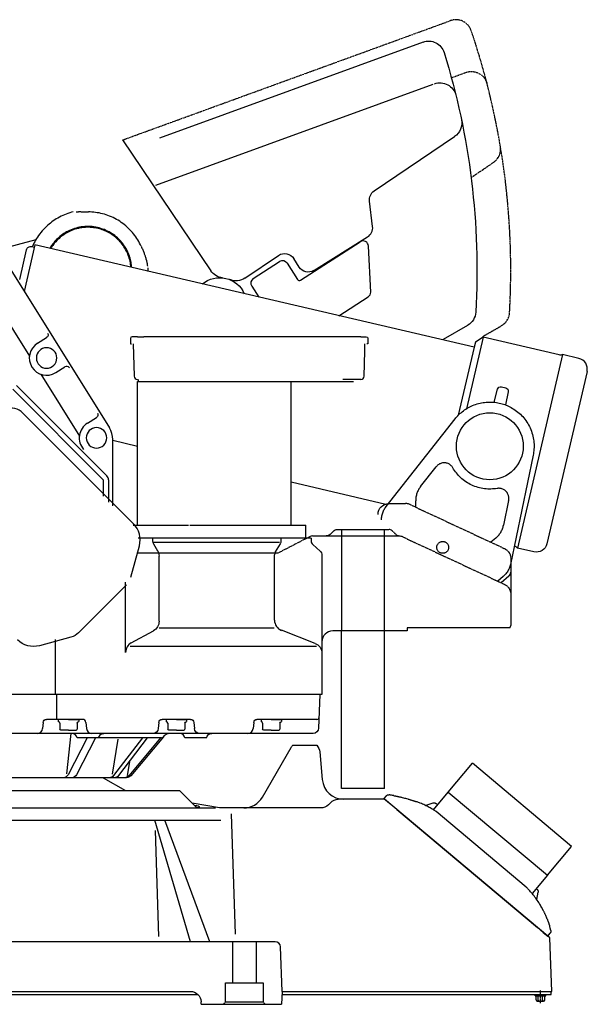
# Model space of a CAD drawing. Extents: x 1695 to 2663, y 300 to 1212.
# Tile 2 of 2: x 2137 to 2663, y 300 to 1212. Entities that reach past the tile are written whole.
import ezdxf

# ---------------------------------------------------------------- set-up
doc = ezdxf.new("R2010")
doc.units = 0
for name, pattern in [('DASHDOT', [1, 0.5, -0.25, 0, -0.25]), ('DASHED', [0.75, 0.5, -0.25]), ('PHANTOM', [2.5, 1.25, -0.25, 0.25, -0.25, 0.25, -0.25])]:
    doc.linetypes.add(name, pattern=pattern)
doc.layers.get('0').update_dxf_attribs({"linetype": 'CONTINUOUS'})

msp = doc.modelspace()

# ---------------------------------------------------------------- linework, layer by layer
at = {"linetype": 'PHANTOM'}
for p, q in [((2232.18, 1100.93), (2536.01, 1211.51)), ((2536.95, 1158.64), (2550.33, 1163.51)), ((2555.22, 1066.13), (2575.96, 1080.13)), ((2566.01, 918.82), (2583.42, 928.88))]:
    msp.add_line(p, q, dxfattribs=at)
at = {"linetype": 'CONTINUOUS'}
for p, q in [((2510.73, 1191.67), (2266.33, 1102.71)), ((2519.7, 1152.36), (2262.7, 1058.82)), ((2465.37, 1053.76), (2539.99, 1104.09)), ((2232.18, 1100.93), (2313.92, 979.74)), ((2064.52, 1082.82), (2219.96, 834.07)), ((2463.92, 1020.8), (2461.04, 1044.25)), ((2151.71, 1008.38), (2116.84, 999.09)), ((2150.94, 1003.7), (2140.9, 960.59)), ((2558.03, 908.82), (2150.94, 1003.7)), ((2397.16, 971.03), (2452.35, 1006.63)), ((2409.57, 980.03), (2459.29, 1011.1)), ((2136.8, 971.65), (2143.23, 999.24)), ((2148.03, 1002.23), (2150.47, 1001.66)), ((2462.16, 960), (2460.06, 1002.67)), ((2345.6, 972.97), (2376.83, 994.03)), ((2353.36, 972.52), (2377.73, 988.24)), ((2384.64, 986.75), (2394.4, 971.62)), ((2395.79, 983.21), (2390.9, 991.04)), ((2351.87, 965.61), (2358.5, 955.32)), ((2110.08, 957.85), (2145.83, 900.64)), ((2432.71, 938.03), (2459.88, 955.55)), ((2529.64, 916.28), (2552.08, 929.24)), ((2153.26, 912.51), (2161.76, 917.82)), ((2239.5, 917.02), (2239.5, 912.02)), ((2246, 918.52), (2241, 918.52)), ((2246, 918.52), (2252, 918.52)), ((2315.5, 918.52), (2252, 918.52)), ((2379, 918.52), (2315.5, 918.52)), ((2453, 918.52), (2379, 918.52)), ((2453, 918.52), (2458, 918.52)), ((2459.5, 917.02), (2459.5, 912.02)), ((2566.38, 918.17), (2550.94, 851.93)), ((2559.17, 913.69), (2558.03, 908.82)), ((2566.38, 918.17), (2559.17, 913.69)), ((2636.91, 901.73), (2566.38, 918.17)), ((2239.5, 912.02), (2240.5, 912.02)), ((2242.13, 912.02), (2242.91, 881.94)), ((2456.08, 881.94), (2456.69, 905.33)), ((2456.69, 905.33), (2456.87, 912.02)), ((2459.5, 912.02), (2458.5, 912.02)), ((2558.03, 908.82), (2543.36, 845.86)), ((2558.03, 908.82), (2543.36, 845.86)), ((2558.03, 908.82), (2543.36, 845.86)), ((2640.06, 902.02), (2598.29, 722.82)), ((2655.22, 898.49), (2640.06, 902.02)), ((2170.21, 885.37), (2178.72, 890.68)), ((2662.69, 886.48), (2625.46, 726.76)), ((2156.34, 883.82), (2192.09, 826.61)), ((2246, 877.02), (2446.09, 877.02)), ((2246, 744.02), (2246, 877.02)), ((2388.5, 744.02), (2388.5, 877.02)), ((2453.08, 879.02), (2436.31, 879.02)), ((2130.34, 869.89), (2214.13, 786.09)), ((2133.87, 873.42), (2217.66, 789.63)), ((2576.56, 857.93), (2579.7, 869.96)), ((2583.28, 872.13), (2587.33, 871.18)), ((2589.59, 867.66), (2587.08, 855.47)), ((2242.29, 745.2), (2139.66, 847.83)), ((2199.52, 838.47), (2208.02, 843.78)), ((2476.46, 761.26), (2540.38, 842.47)), ((2223, 761.94), (2223, 823.47)), ((2223, 822.62), (2246, 817.26)), ((2612.73, 808.74), (2591.6, 707.56)), ((2508.41, 779.75), (2522.94, 798.21)), ((2214.13, 786.09), (2214.13, 770.73)), ((2219.13, 786.09), (2219.13, 765.3)), ((2388.5, 784.04), (2476.17, 763.61)), ((2503.85, 760.66), (2503.85, 766.56)), ((2590.03, 766.92), (2585.23, 743.93)), ((2242.11, 744.02), (2293.17, 744.02)), ((2294.44, 744.02), (2317, 744.02)), ((2317, 744.02), (2402, 744.02)), ((2402, 732.02), (2402, 744.02)), ((2431.07, 740.02), (2468.16, 740.02)), ((2407, 732.02), (2246.59, 732.02)), ((2260, 732.02), (2260, 729.38)), ((2402, 732.02), (2317, 732.02)), ((2379, 732.02), (2379, 729.38)), ((2405.92, 733.46), (2403.13, 732.02)), ((2407, 732.02), (2407, 729.75)), ((2408.21, 734.02), (2459, 734.02)), ((2427.53, 738.55), (2424.46, 735.48)), ((2578.06, 731.96), (2573.54, 728.16)), ((2239.92, 695.77), (2247.73, 724.92)), ((2260.71, 726.81), (2264.57, 720.37)), ((2377.63, 728), (2261.29, 728)), ((2378.28, 726.81), (2373.71, 719.19)), ((2415.36, 719.95), (2408.63, 726.05)), ((2613.46, 719.29), (2598.29, 722.82)), ((2266, 654.94), (2266, 715.23)), ((2372.55, 718), (2266.37, 718)), ((2373, 655.87), (2373, 716.61)), ((2417, 716.24), (2417, 646)), ((2592, 707.27), (2592, 651.02)), ((2584.88, 696.33), (2579.86, 692.12)), ((2590.21, 696.66), (2583.03, 690.64)), ((2213.6, 666.42), (2235.78, 688.59)), ((2235, 626.1), (2235, 691.08)), ((2213.6, 666.42), (2191.42, 644.24)), ((2266, 649.02), (2372.78, 649.02)), ((2496, 649.02), (2496, 646.02)), ((2500.83, 649.02), (2496, 649.02)), ((2580.17, 649.02), (2500.83, 649.02)), ((2591.57, 649.02), (2580.17, 649.02)), ((2184.25, 640.1), (2155.1, 632.29)), ((2240.19, 634.86), (2260.8, 646.17)), ((2410.6, 634.49), (2379.39, 646.55)), ((2417, 646), (2417, 587.02)), ((2496, 646.02), (2427, 646.02)), ((2435, 500), (2435, 646)), ((2475, 500), (2475, 646)), ((2170, 587.02), (2170, 638.16)), ((2239.13, 632.02), (2411.79, 632.02)), ((2415, 587.02), (1908, 587.02)), ((2417, 587.02), (2100, 587.02)), ((2171, 587.02), (2171, 564.02)), ((2415, 587.02), (2413.91, 555.84)), ((2158.58, 561.28), (2158.08, 555.58)), ((2195.25, 564.02), (2161.57, 564.02)), ((2172.5, 564.02), (2172.5, 562.02)), ((2182, 564.02), (2172.5, 564.02)), ((2174, 560.52), (2174, 555.02)), ((2182, 564.02), (2191.5, 564.02)), ((2190, 560.52), (2190, 555.02)), ((2191.5, 564.02), (2191.5, 562.02)), ((2198.24, 561.28), (2198.73, 555.58)), ((2265.76, 561.28), (2265.26, 555.58)), ((2295.25, 564.02), (2268.75, 564.02)), ((2272.5, 564.02), (2272.5, 562.02)), ((2282, 564.02), (2272.5, 564.02)), ((2274, 560.52), (2274, 555.02)), ((2282, 564.02), (2291.5, 564.02)), ((2290, 560.52), (2290, 555.02)), ((2291.5, 564.02), (2291.5, 562.02)), ((2298.24, 561.28), (2298.73, 555.58)), ((2353.76, 561.28), (2353.26, 555.58)), ((2412.26, 564.02), (2356.75, 564.02)), ((2370, 564.02), (2360.5, 564.02)), ((2360.5, 564.02), (2360.5, 562.02)), ((2362, 560.52), (2362, 555.02)), ((2370, 564.02), (2379.5, 564.02)), ((2378, 560.52), (2378, 555.02)), ((2379.5, 564.02), (2379.5, 562.02)), ((2408.91, 551.02), (1911.18, 551.02)), ((2182, 554.02), (2175, 554.02)), ((2180.58, 513.55), (2184.56, 551.02)), ((2182, 554.02), (2189, 554.02)), ((2270.04, 547.92), (2239.77, 511.81)), ((2282, 554.02), (2275, 554.02)), ((2282, 554.02), (2289, 554.02)), ((2310.15, 551.02), (2303, 551.02)), ((2370, 554.02), (2363, 554.02)), ((2370, 554.02), (2377, 554.02)), ((2199.22, 547.02), (2181.6, 512.73)), ((2207.21, 547.02), (2189.58, 512.73)), ((2267.51, 547.02), (2190, 547.02)), ((2222.88, 513.18), (2228.02, 545.85)), ((2250.54, 547.02), (2223.89, 511.99)), ((2255.08, 547.02), (2228.43, 511.99)), ((2267.37, 547.02), (2237.85, 511.81)), ((2310, 547.02), (2290, 547.02)), ((2389.86, 540), (2412.21, 540)), ((2361.78, 492), (2388.34, 538)), ((2415.03, 533.87), (2417.27, 508.25)), ((2236.72, 512.12), (2238.88, 524.64)), ((2534.01, 496.69), (2556.5, 523.51)), ((2648.43, 446.37), (2556.5, 523.51)), ((2235.8, 510.02), (1964.19, 510.02)), ((2214.28, 510), (2234.74, 498.18)), ((2100, 498.18), (2285, 498.18)), ((2285, 498.18), (2301.28, 481.9)), ((2475, 500), (2435, 500)), ((2476.55, 493.22), (2474.23, 490.72)), ((2476.5, 493.16), (2476.55, 493.22)), ((2483.52, 493.38), (2483.51, 493.38)), ((2483.51, 493.38), (2483.57, 493.37)), ((2483.57, 493.37), (2483.51, 493.38)), ((2483.61, 493.36), (2483.51, 493.38)), ((2483.54, 493.37), (2483.52, 493.38)), ((2483.57, 493.37), (2483.54, 493.37)), ((2520.28, 480.33), (2534.01, 496.69)), ((2534.01, 496.69), (2625.93, 419.56)), ((2322, 482.02), (2296.79, 486.46)), ((2422.92, 484.95), (2425.07, 487.09)), ((2475.07, 490.02), (2432.14, 490.02)), ((2474.23, 490.72), (2481, 485.04)), ((2628.27, 361.47), (2475.07, 490.02)), ((2481, 485.04), (2486.36, 480.54)), ((2504.73, 487.67), (2504.66, 487.7)), ((2519.91, 486.54), (2513.26, 484.12)), ((2100, 481.93), (2318.23, 481.93)), ((2303.04, 482.02), (2301.16, 482.02)), ((2303.04, 483.42), (2303.04, 482.02)), ((2415.85, 482.02), (2322, 482.02)), ((2336.77, 365.1), (2333, 476.41)), ((2486.36, 480.54), (2488.28, 478.93)), ((2488.28, 478.93), (2614.91, 372.68)), ((2606.22, 408.69), (2522.72, 478.75)), ((2100, 470.54), (2323.38, 470.54)), ((2295, 358), (2262, 470.54)), ((2313, 358), (2271.42, 470.54)), ((2262.29, 460.94), (2265.34, 362.88)), ((2625.93, 419.56), (2648.43, 446.37)), ((2625.93, 419.56), (2611.76, 402.67)), ((2616.09, 397.03), (2617.31, 403.92)), ((2617.33, 404.12), (2617.33, 404.14)), ((2614.91, 372.68), (2616.82, 371.07)), ((2616.82, 371.07), (2622.18, 366.57)), ((2622.18, 366.57), (2626.43, 363.01)), ((2626.43, 363.01), (2628.59, 365.88)), ((2373.56, 358), (2100, 358)), ((2630, 312.02), (2628.27, 361.47)), ((2380, 312), (2378.56, 353.17)), ((2100, 312), (2294.92, 312)), ((2380, 312), (2379.58, 300)), ((2380, 312), (2630, 312)), ((2629.46, 309), (2629.46, 312.03)), ((1780.1, 309), (2302.06, 309)), ((2305, 300), (2304.91, 302.35)), ((2379.89, 309), (2629.46, 309)), ((2614.46, 308), (2614.46, 309)), ((2614.46, 308), (2624.46, 308)), ((2615.46, 304), (2615.46, 308)), ((2616.46, 303), (2622.46, 303)), ((2617.46, 304), (2617.46, 308)), ((2621.46, 304), (2621.46, 308)), ((2623.46, 304), (2623.46, 308)), ((2624.46, 308), (2624.46, 309)), ((2305, 300), (2379.58, 300))]:
    msp.add_line(p, q, dxfattribs=at)
at = {"linetype": 'DASHED'}
for p, q in [((2247, 877.02), (2247, 879.02)), ((2479, 764.02), (2494.43, 764.02)), ((2498.66, 763.08), (2586.22, 722.25)), ((2399.23, 743.77), (2399.23, 744.27)), ((2435, 740.02), (2435, 646.02)), ((2468.16, 740.02), (2478.92, 740.02)), ((2475, 646.02), (2475, 740.02)), ((2403.13, 732.02), (2377.08, 718.56)), ((2459, 734.02), (2487.78, 734.02)), ((2482.46, 738.55), (2485.59, 735.42)), ((2492.01, 733.08), (2586.22, 689.15)), ((2266.37, 718), (2245.47, 718)), ((2374.78, 718), (2372.55, 718)), ((2592, 713.18), (2592, 707.27)), ((2334, 358), (2334, 320)), ((2356, 358), (2356, 320)), ((2327.5, 320), (2362.5, 320)), ((2327.5, 302), (2327.5, 320)), ((2362.5, 320), (2362.5, 302)), ((2327.5, 302), (2325.5, 300)), ((2362.5, 302), (2327.5, 302)), ((2362.5, 302), (2364.5, 300))]:
    msp.add_line(p, q, dxfattribs=at)
at = {"linetype": 'DASHDOT'}
for p, q in [((2619.46, 300.99), (2619.46, 313.16)), ((2619.46, 306.37), (2619.46, 313.11))]:
    msp.add_line(p, q, dxfattribs=at)
at = {"linetype": 'CONTINUOUS'}
for points in [[(2186.48, 1034.36, 0), (2184.82, 1033.92, 0), (2183.17, 1033.43, 0), (2181.54, 1032.89, 0), (2179.92, 1032.3, 0), (2178.33, 1031.66, 0), (2176.76, 1030.97, 0), (2175.22, 1030.24, 0), (2173.7, 1029.46, 0), (2172.21, 1028.64, 0), (2170.76, 1027.78, 0), (2169.34, 1026.88, 0), (2167.95, 1025.94, 0), (2166.6, 1024.97, 0), (2165.28, 1023.96, 0), (2164, 1022.92, 0), (2162.76, 1021.85, 0), (2161.4, 1020.59, 0), (2160.08, 1019.3, 0), (2158.83, 1017.98, 0), (2157.62, 1016.63, 0), (2156.47, 1015.25, 0), (2155.38, 1013.86, 0), (2154.34, 1012.45, 0), (2153.36, 1011.02, 0), (2152.43, 1009.58, 0), (2151.56, 1008.12, 0), (2150.74, 1006.67, 0), (2149.98, 1005.2, 0), (2149.27, 1003.74, 0), (2148.61, 1002.27, 0)], [(2189.15, 1034.27, 0), (2189.45, 1034.32, 0), (2189.75, 1034.37, 0), (2190.05, 1034.41, 0), (2190.42, 1034.45, 0), (2190.79, 1034.48, 0), (2191.16, 1034.5, 0), (2191.67, 1034.52, 0), (2192.17, 1034.53, 0), (2192.7, 1034.53, 0), (2193.24, 1034.52, 0), (2193.78, 1034.51, 0), (2195.44, 1034.44, 0), (2197.14, 1034.36, 0), (2198.88, 1034.31, 0), (2199.71, 1034.29, 0), (2200.54, 1034.27, 0)], [(2249.43, 1002.39, 0), (2248.73, 1003.88, 0), (2247.97, 1005.36, 0), (2247.17, 1006.82, 0), (2246.32, 1008.27, 0), (2245.41, 1009.7, 0), (2244.46, 1011.11, 0), (2243.46, 1012.5, 0), (2242.41, 1013.86, 0), (2241.31, 1015.2, 0), (2240.16, 1016.5, 0), (2238.97, 1017.77, 0), (2237.73, 1019.01, 0), (2236.46, 1020.2, 0), (2235.14, 1021.36, 0), (2233.78, 1022.48, 0), (2232.39, 1023.55, 0), (2230.96, 1024.58, 0), (2229.5, 1025.56, 0), (2228, 1026.49, 0), (2226.49, 1027.37, 0), (2224.94, 1028.2, 0), (2223.38, 1028.98, 0), (2221.79, 1029.71, 0), (2220.19, 1030.38, 0), (2218.57, 1031, 0), (2216.94, 1031.56, 0), (2215.3, 1032.08, 0), (2213.65, 1032.53, 0), (2212, 1032.93, 0), (2210.35, 1033.28, 0), (2208.7, 1033.57, 0), (2207.05, 1033.82, 0), (2205.41, 1034.01, 0), (2203.78, 1034.15, 0), (2202.15, 1034.23, 0), (2200.54, 1034.27, 0)], [(2240.69, 982.98, 0), (2240.59, 984.17, 0), (2240.45, 985.37, 0), (2240.27, 986.56, 0), (2240.06, 987.75, 0), (2239.81, 988.93, 0), (2239.53, 990.1, 0), (2239.22, 991.27, 0), (2238.87, 992.43, 0), (2238.48, 993.57, 0), (2238.07, 994.7, 0), (2237.62, 995.81, 0), (2237.14, 996.91, 0), (2236.59, 998.06, 0), (2236, 999.22, 0), (2235.36, 1000.37, 0), (2234.67, 1001.52, 0), (2233.94, 1002.67, 0), (2233.15, 1003.81, 0), (2232.31, 1004.93, 0), (2231.42, 1006.05, 0), (2230.47, 1007.15, 0), (2229.48, 1008.23, 0), (2228.43, 1009.28, 0), (2227.33, 1010.31, 0), (2226.18, 1011.32, 0), (2224.97, 1012.28, 0), (2223.72, 1013.22, 0), (2222.42, 1014.11, 0), (2221.07, 1014.96, 0), (2219.68, 1015.76, 0), (2218.24, 1016.51, 0), (2216.77, 1017.21, 0), (2215.26, 1017.86, 0), (2213.71, 1018.45, 0), (2212.14, 1018.97, 0), (2210.53, 1019.44, 0), (2208.91, 1019.84, 0), (2207.26, 1020.17, 0), (2205.6, 1020.43, 0), (2203.93, 1020.63, 0), (2202.26, 1020.76, 0), (2200.58, 1020.82, 0), (2198.9, 1020.81, 0), (2197.23, 1020.73, 0), (2195.56, 1020.58, 0), (2193.92, 1020.37, 0), (2192.29, 1020.09, 0), (2190.68, 1019.74, 0), (2189.1, 1019.34, 0), (2187.55, 1018.88, 0), (2186.03, 1018.36, 0), (2184.54, 1017.78, 0), (2183.09, 1017.16, 0), (2181.68, 1016.48, 0), (2180.32, 1015.76, 0), (2178.99, 1015, 0), (2177.71, 1014.2, 0), (2176.48, 1013.37, 0), (2175.3, 1012.5, 0), (2174.16, 1011.6, 0), (2173.07, 1010.68, 0), (2172.03, 1009.73, 0), (2171.04, 1008.77, 0), (2170.1, 1007.78, 0), (2169.2, 1006.79, 0), (2168.35, 1005.78, 0), (2167.55, 1004.76, 0), (2166.79, 1003.73, 0), (2166.43, 1003.22, 0), (2166.08, 1002.7, 0), (2165.73, 1002.18, 0), (2165.4, 1001.65, 0), (2165.07, 1001.11, 0), (2164.75, 1000.57, 0)], [(2239.88, 983, 0), (2239.76, 984.37, 0), (2239.58, 985.75, 0), (2239.36, 987.13, 0), (2239.08, 988.51, 0), (2238.76, 989.9, 0), (2238.38, 991.28, 0), (2237.95, 992.66, 0), (2237.46, 994.03, 0), (2236.93, 995.38, 0), (2236.34, 996.73, 0), (2235.7, 998.05, 0), (2235.01, 999.36, 0), (2234.27, 1000.65, 0), (2233.48, 1001.9, 0), (2232.64, 1003.13, 0), (2231.76, 1004.33, 0), (2230.83, 1005.5, 0), (2229.86, 1006.62, 0), (2228.86, 1007.71, 0), (2227.81, 1008.76, 0), (2226.73, 1009.77, 0), (2225.62, 1010.74, 0), (2224.47, 1011.66, 0), (2223.3, 1012.53, 0), (2222.11, 1013.35, 0), (2220.89, 1014.13, 0), (2219.65, 1014.85, 0), (2218.4, 1015.53, 0), (2217.14, 1016.16, 0), (2215.86, 1016.74, 0), (2214.58, 1017.26, 0), (2213.29, 1017.74, 0), (2212.04, 1018.16, 0), (2210.74, 1018.55, 0), (2209.42, 1018.89, 0), (2208.05, 1019.2, 0), (2206.66, 1019.46, 0), (2205.23, 1019.67, 0), (2203.77, 1019.84, 0), (2202.28, 1019.95, 0), (2200.76, 1020.01, 0), (2199.23, 1020.01, 0), (2197.67, 1019.95, 0), (2196.1, 1019.83, 0), (2194.51, 1019.64, 0), (2192.91, 1019.38, 0), (2191.3, 1019.06, 0), (2189.7, 1018.67, 0), (2188.35, 1018.28, 0), (2187, 1017.85, 0), (2185.66, 1017.36, 0), (2184.33, 1016.82, 0), (2183.02, 1016.24, 0), (2181.72, 1015.6, 0), (2180.44, 1014.91, 0), (2179.18, 1014.17, 0), (2177.94, 1013.39, 0), (2176.73, 1012.56, 0), (2175.55, 1011.68, 0), (2174.4, 1010.76, 0), (2173.29, 1009.8, 0), (2172.21, 1008.8, 0), (2171.18, 1007.76, 0), (2170.18, 1006.68, 0), (2169.22, 1005.57, 0), (2168.31, 1004.43, 0), (2167.45, 1003.27, 0)], [(2167.45, 1003.27, 0), (2167.14, 1002.83, 0), (2166.85, 1002.4, 0), (2166.57, 1001.99, 0), (2166.2, 1001.41, 0), (2165.85, 1000.86, 0)], [(2249.43, 1002.39, 0), (2249.61, 1001.98, 0), (2249.79, 1001.59, 0), (2250.14, 1000.78, 0), (2250.49, 999.97, 0), (2250.81, 999.21, 0), (2251.12, 998.46, 0), (2251.43, 997.71, 0), (2251.74, 996.93, 0), (2252.04, 996.16, 0), (2252.33, 995.39, 0), (2252.56, 994.75, 0), (2252.79, 994.11, 0), (2253.01, 993.47, 0), (2253.22, 992.84, 0), (2253.43, 992.2, 0), (2253.63, 991.56, 0), (2253.85, 990.79, 0), (2254.07, 990.02, 0), (2254.2, 989.53, 0), (2254.33, 989.03, 0), (2254.44, 988.54, 0), (2254.55, 988.08, 0), (2254.65, 987.62, 0), (2254.74, 987.15, 0), (2254.83, 986.66, 0), (2254.91, 986.17, 0), (2254.99, 985.68, 0), (2255.05, 985.25, 0), (2255.1, 984.83, 0), (2255.14, 984.42, 0), (2255.17, 984.12, 0)], [(2255.99, 979.2, 0), (2256, 979.92, 0), (2255.99, 980.69, 0), (2255.98, 981.52, 0), (2255.95, 982.41, 0)], [(2563.56, 857.11, 0), (2564.93, 857.4, 0), (2566.32, 857.63, 0), (2567.7, 857.82, 0), (2569.09, 857.97, 0), (2570.48, 858.06, 0), (2571.87, 858.11, 0), (2573.26, 858.11, 0), (2574.64, 858.07, 0), (2576.01, 857.98, 0), (2577.36, 857.84, 0), (2578.71, 857.66, 0), (2580.04, 857.44, 0), (2581.35, 857.17, 0), (2582.65, 856.87, 0), (2583.92, 856.52, 0), (2585.17, 856.14, 0), (2586.4, 855.73, 0), (2587.6, 855.27, 0), (2588.77, 854.79, 0), (2589.92, 854.28, 0), (2591.2, 853.65, 0), (2592.47, 852.98, 0), (2593.73, 852.25, 0), (2594.98, 851.47, 0), (2596.21, 850.63, 0), (2597.42, 849.75, 0), (2598.6, 848.81, 0), (2599.76, 847.82, 0), (2600.89, 846.79, 0), (2601.99, 845.7, 0), (2603.05, 844.57, 0), (2604.08, 843.39, 0), (2605.06, 842.16, 0), (2605.99, 840.9, 0), (2606.89, 839.59, 0), (2607.73, 838.25, 0), (2608.52, 836.88, 0), (2609.26, 835.48, 0), (2609.94, 834.05, 0), (2610.56, 832.59, 0), (2611.13, 831.11, 0), (2611.64, 829.62, 0), (2612.09, 828.11, 0), (2612.49, 826.59, 0), (2612.82, 825.07, 0), (2613.09, 823.54, 0), (2613.3, 822.01, 0), (2613.46, 820.48, 0), (2613.55, 818.96, 0), (2613.59, 817.45, 0), (2613.58, 815.95, 0), (2613.51, 814.47, 0), (2613.39, 813, 0), (2613.22, 811.56, 0), (2613, 810.13, 0), (2612.73, 808.74, 0)], [(2540.38, 842.47, 0), (2541.2, 843.48, 0), (2542.06, 844.48, 0), (2542.96, 845.45, 0), (2543.91, 846.41, 0), (2544.89, 847.34, 0), (2545.91, 848.24, 0), (2546.97, 849.12, 0), (2548.07, 849.97, 0), (2549.2, 850.79, 0), (2550.37, 851.57, 0), (2551.57, 852.32, 0), (2552.8, 853.02, 0), (2554.07, 853.69, 0), (2555.36, 854.32, 0), (2556.67, 854.9, 0), (2558.01, 855.44, 0), (2559.37, 855.93, 0), (2560.75, 856.37, 0), (2562.15, 856.76, 0), (2563.56, 857.11, 0)], [(2538.32, 797.14, 0), (2538, 797.65, 0), (2537.64, 798.15, 0), (2537.23, 798.64, 0), (2536.77, 799.12, 0), (2536.27, 799.58, 0), (2535.72, 800, 0), (2535.13, 800.4, 0), (2534.5, 800.75, 0), (2533.83, 801.06, 0), (2533.13, 801.31, 0), (2532.41, 801.51, 0), (2531.67, 801.66, 0), (2530.91, 801.74, 0), (2530.15, 801.76, 0), (2529.4, 801.72, 0), (2528.65, 801.62, 0), (2527.93, 801.47, 0), (2527.22, 801.25, 0), (2526.55, 800.99, 0), (2525.91, 800.69, 0), (2525.31, 800.34, 0), (2524.75, 799.96, 0), (2524.23, 799.55, 0), (2523.76, 799.12, 0), (2523.32, 798.67, 0), (2522.94, 798.21, 0)], [(2579.32, 778.02, 0), (2577.91, 777.8, 0), (2576.49, 777.64, 0), (2575.04, 777.52, 0), (2573.58, 777.46, 0), (2572.1, 777.45, 0), (2570.61, 777.49, 0), (2569.12, 777.6, 0), (2567.62, 777.76, 0), (2566.11, 777.98, 0), (2564.61, 778.26, 0), (2563.11, 778.59, 0), (2561.63, 778.99, 0), (2560.15, 779.45, 0), (2558.69, 779.96, 0), (2557.25, 780.53, 0), (2555.83, 781.16, 0), (2554.44, 781.84, 0), (2553.07, 782.58, 0), (2551.74, 783.37, 0), (2550.44, 784.21, 0), (2549.18, 785.09, 0), (2547.96, 786.02, 0), (2546.78, 786.99, 0), (2545.65, 788, 0), (2544.56, 789.05, 0), (2543.52, 790.13, 0), (2542.52, 791.24, 0), (2541.58, 792.38, 0), (2540.69, 793.54, 0), (2539.85, 794.72, 0), (2539.06, 795.92, 0), (2538.32, 797.14, 0)], [(2508.41, 779.75, 0), (2507.89, 779.05, 0), (2507.39, 778.33, 0), (2506.91, 777.58, 0), (2506.47, 776.81, 0), (2506.06, 776.02, 0), (2505.68, 775.21, 0), (2505.33, 774.38, 0), (2505.02, 773.54, 0), (2504.74, 772.69, 0), (2504.5, 771.83, 0), (2504.3, 770.95, 0), (2504.14, 770.08, 0), (2504.01, 769.2, 0), (2503.92, 768.32, 0), (2503.86, 767.44, 0), (2503.85, 766.56, 0)], [(2590.03, 766.92, 0), (2590.13, 767.51, 0), (2590.2, 768.13, 0), (2590.23, 768.77, 0), (2590.21, 769.43, 0), (2590.14, 770.11, 0), (2590.02, 770.79, 0), (2589.84, 771.48, 0), (2589.61, 772.16, 0), (2589.32, 772.84, 0), (2588.97, 773.5, 0), (2588.57, 774.13, 0), (2588.12, 774.74, 0), (2587.61, 775.3, 0), (2587.06, 775.83, 0), (2586.47, 776.3, 0), (2585.86, 776.73, 0), (2585.21, 777.1, 0), (2584.55, 777.41, 0), (2583.87, 777.67, 0), (2583.19, 777.87, 0), (2582.51, 778.01, 0), (2581.84, 778.11, 0), (2581.18, 778.15, 0), (2580.54, 778.15, 0), (2579.92, 778.1, 0), (2579.32, 778.02, 0)], [(2472.17, 748.89, 0), (2472.19, 749.83, 0), (2472.26, 750.77, 0), (2472.37, 751.71, 0), (2472.53, 752.65, 0), (2472.73, 753.59, 0), (2472.98, 754.52, 0), (2473.27, 755.43, 0), (2473.61, 756.33, 0), (2473.99, 757.22, 0), (2474.41, 758.08, 0), (2474.87, 758.91, 0), (2475.36, 759.73, 0), (2475.89, 760.51, 0), (2476.46, 761.26, 0)], [(2578.06, 731.96, 0), (2578.72, 732.53, 0), (2579.36, 733.14, 0), (2579.97, 733.77, 0), (2580.57, 734.44, 0), (2581.13, 735.13, 0), (2581.67, 735.84, 0), (2582.18, 736.58, 0), (2582.65, 737.34, 0), (2583.1, 738.12, 0), (2583.51, 738.92, 0), (2583.88, 739.73, 0), (2584.23, 740.55, 0), (2584.53, 741.39, 0), (2584.8, 742.23, 0), (2585.03, 743.08, 0), (2585.23, 743.93, 0)], [(2591.6, 707.56, 0), (2591.39, 706.65, 0), (2591.13, 705.74, 0), (2590.83, 704.84, 0), (2590.48, 703.95, 0), (2590.09, 703.08, 0), (2589.66, 702.22, 0), (2589.19, 701.38, 0), (2588.67, 700.57, 0), (2588.12, 699.78, 0), (2587.54, 699.03, 0), (2586.92, 698.3, 0), (2586.26, 697.61, 0), (2585.59, 696.95, 0), (2584.88, 696.33, 0)], [(2476.49, 493.15, 0), (2476.5, 493.16, 0), (2476.5, 493.16, 0)], [(2476.55, 493.22, 0), (2476.76, 493.42, 0), (2476.99, 493.6, 0), (2477.23, 493.76, 0), (2477.5, 493.9, 0), (2477.78, 494.01, 0), (2478.07, 494.09, 0), (2478.36, 494.15, 0), (2478.66, 494.17, 0), (2478.95, 494.17, 0), (2479.23, 494.13, 0)], [(2483.44, 493.39, 0), (2482.44, 493.58, 0), (2481.43, 493.76, 0), (2480.42, 493.93, 0), (2479.83, 494.03, 0), (2479.23, 494.13, 0)], [(2483.51, 493.38, 0), (2483.49, 493.38, 0), (2483.46, 493.39, 0), (2483.44, 493.39, 0), (2483.44, 493.39, 0)], [(2483.51, 493.38, 0), (2483.52, 493.38, 0), (2483.54, 493.37, 0), (2483.57, 493.37, 0), (2483.61, 493.36, 0), (2483.68, 493.34, 0), (2483.77, 493.33, 0), (2483.89, 493.3, 0), (2483.99, 493.28, 0), (2484.13, 493.26, 0), (2484.29, 493.23, 0), (2484.47, 493.19, 0), (2484.67, 493.15, 0), (2484.91, 493.11, 0), (2485.17, 493.05, 0), (2485.44, 493, 0), (2485.88, 492.91, 0), (2486.28, 492.83, 0), (2486.57, 492.77, 0), (2486.86, 492.7, 0), (2487.2, 492.63, 0), (2487.55, 492.56, 0), (2487.88, 492.49, 0), (2488.21, 492.41, 0), (2488.64, 492.32, 0), (2489.02, 492.23, 0), (2489.4, 492.14, 0), (2490.08, 491.99, 0), (2490.62, 491.86, 0), (2491.45, 491.66, 0)], [(2491.45, 491.66, 0), (2492.49, 491.4, 0), (2493.51, 491.14, 0), (2494.52, 490.87, 0), (2495.48, 490.61, 0), (2496.43, 490.35, 0)], [(2496.43, 490.35, 0), (2496.86, 490.22, 0), (2497.37, 490.08, 0), (2498, 489.89, 0), (2498.58, 489.72, 0), (2498.88, 489.63, 0), (2499.39, 489.47, 0), (2499.92, 489.31, 0), (2500.42, 489.15, 0), (2500.9, 488.99, 0), (2501.21, 488.89, 0), (2501.57, 488.77, 0), (2501.95, 488.64, 0), (2502.32, 488.52, 0), (2502.69, 488.39, 0), (2503.03, 488.28, 0), (2503.24, 488.21, 0), (2503.4, 488.15, 0), (2503.69, 488.05, 0), (2503.93, 487.96, 0), (2504.14, 487.89, 0), (2504.32, 487.82, 0), (2504.47, 487.77, 0), (2504.58, 487.73, 0), (2504.66, 487.7, 0), (2504.71, 487.68, 0), (2504.73, 487.68, 0), (2504.73, 487.67, 0)], [(2522.72, 478.75, 0), (2522.31, 479.03, 0), (2521.89, 479.31, 0), (2521.32, 479.68, 0), (2520.75, 480.04, 0), (2520.16, 480.4, 0), (2519.26, 480.94, 0), (2518.35, 481.48, 0), (2517.41, 482, 0), (2516.44, 482.52, 0), (2515.46, 483.04, 0), (2514.45, 483.55, 0), (2513.42, 484.05, 0), (2512.36, 484.54, 0), (2511.29, 485.03, 0), (2510.23, 485.5, 0), (2509.14, 485.96, 0), (2508.04, 486.41, 0), (2507.31, 486.7, 0), (2506.57, 486.99, 0), (2505.82, 487.27, 0), (2505.28, 487.48, 0), (2504.73, 487.67, 0)], [(2519.9, 486.54, 0), (2520.18, 486.63, 0), (2520.47, 486.69, 0), (2520.77, 486.72, 0), (2521.09, 486.72, 0), (2521.4, 486.69, 0), (2521.72, 486.62, 0), (2522.03, 486.51, 0), (2522.33, 486.38, 0), (2522.61, 486.21, 0), (2522.87, 486.01, 0)], [(2524.14, 484.93, 0), (2524.07, 484.99, 0), (2522.87, 486.01, 0)], [(2620.46, 390.14, 0), (2619.96, 391.01, 0), (2619.45, 391.88, 0), (2618.95, 392.7, 0), (2618.44, 393.51, 0), (2617.92, 394.32, 0), (2617.24, 395.36, 0), (2616.54, 396.39, 0), (2615.83, 397.41, 0), (2615.1, 398.42, 0), (2614.35, 399.42, 0), (2613.6, 400.4, 0), (2612.83, 401.38, 0), (2612.04, 402.34, 0), (2611.24, 403.29, 0), (2610.44, 404.22, 0), (2609.61, 405.14, 0), (2608.78, 406.05, 0), (2608.22, 406.65, 0), (2607.65, 407.24, 0), (2607.08, 407.82, 0), (2606.65, 408.26, 0), (2606.22, 408.69, 0)], [(2616.3, 406.73, 0), (2615.64, 407.29, 0)], [(2616.3, 406.73, 0), (2616.46, 406.58, 0), (2616.61, 406.42, 0), (2616.75, 406.25, 0), (2616.88, 406.07, 0), (2616.99, 405.87, 0), (2617.09, 405.67, 0), (2617.18, 405.46, 0), (2617.25, 405.25, 0), (2617.3, 405.03, 0), (2617.33, 404.81, 0), (2617.35, 404.59, 0), (2617.35, 404.36, 0), (2617.34, 404.14, 0), (2617.31, 403.93, 0)], [(2624.41, 382.28, 0), (2624.13, 382.89, 0), (2623.86, 383.5, 0), (2623.7, 383.84, 0), (2623.46, 384.35, 0), (2623.22, 384.87, 0), (2622.98, 385.36, 0), (2622.85, 385.62, 0), (2622.61, 386.1, 0), (2622.38, 386.56, 0), (2622.16, 387, 0), (2621.97, 387.37, 0), (2621.87, 387.56, 0), (2621.7, 387.89, 0), (2621.51, 388.24, 0), (2621.41, 388.42, 0), (2621.32, 388.59, 0), (2621.23, 388.75, 0), (2621.15, 388.91, 0), (2621, 389.17, 0), (2620.88, 389.4, 0), (2620.81, 389.51, 0), (2620.72, 389.68, 0), (2620.64, 389.83, 0), (2620.57, 389.95, 0), (2620.52, 390.04, 0), (2620.49, 390.1, 0), (2620.47, 390.13, 0), (2620.46, 390.14, 0)], [(2625.78, 378.94, 0), (2625.45, 379.78, 0), (2625.11, 380.62, 0), (2624.76, 381.45, 0), (2624.41, 382.28, 0)], [(2625.78, 378.94, 0), (2625.93, 378.58, 0), (2626.15, 377.99, 0), (2626.34, 377.47, 0), (2626.46, 377.14, 0), (2626.58, 376.8, 0), (2626.7, 376.47, 0), (2626.83, 376.09, 0), (2626.94, 375.8, 0), (2627.03, 375.52, 0), (2627.14, 375.21, 0), (2627.23, 374.92, 0), (2627.32, 374.66, 0), (2627.4, 374.41, 0), (2627.51, 374.07, 0), (2627.63, 373.69, 0), (2627.71, 373.45, 0), (2627.78, 373.22, 0), (2627.84, 373.02, 0), (2627.89, 372.85, 0), (2627.94, 372.69, 0), (2627.98, 372.56, 0), (2628.02, 372.43, 0), (2628.04, 372.35, 0), (2628.07, 372.24, 0), (2628.1, 372.17, 0), (2628.11, 372.11, 0), (2628.13, 372.07, 0), (2628.13, 372.04, 0), (2628.14, 372.02, 0), (2628.14, 372.02, 0)], [(2628.92, 369.16, 0), (2628.92, 369.17, 0), (2628.92, 369.19, 0), (2628.91, 369.22, 0), (2628.89, 369.27, 0), (2628.88, 369.34, 0), (2628.86, 369.41, 0), (2628.84, 369.49, 0), (2628.81, 369.58, 0), (2628.76, 369.78, 0), (2628.7, 370.01, 0), (2628.66, 370.16, 0), (2628.59, 370.42, 0), (2628.51, 370.7, 0), (2628.43, 370.99, 0), (2628.33, 371.36, 0), (2628.26, 371.6, 0), (2628.19, 371.85, 0), (2628.14, 372.02, 0)], [(2629.11, 368.41, 0), (2629.16, 368.15, 0), (2629.19, 367.89, 0), (2629.2, 367.62, 0), (2629.18, 367.35, 0), (2629.14, 367.09, 0), (2629.07, 366.82, 0), (2628.98, 366.57, 0), (2628.87, 366.33, 0), (2628.74, 366.1, 0), (2628.59, 365.88, 0)], [(2629.11, 368.41, 0), (2629.02, 368.78, 0), (2628.92, 369.16, 0)]]:
    msp.add_polyline3d(points, dxfattribs=at)
msp.add_polyline3d([(2523.56, 724.72, 0), (2523.68, 725.15, 0), (2523.84, 725.58, 0), (2524.05, 726.01, 0), (2524.31, 726.44, 0), (2524.62, 726.86, 0), (2524.97, 727.26, 0), (2525.37, 727.63, 0), (2525.82, 727.96, 0), (2526.3, 728.25, 0), (2526.82, 728.5, 0), (2527.37, 728.69, 0), (2527.93, 728.82, 0), (2528.5, 728.89, 0), (2529.06, 728.9, 0), (2529.62, 728.86, 0), (2530.16, 728.76, 0), (2530.67, 728.61, 0), (2531.15, 728.42, 0), (2531.6, 728.2, 0), (2532.01, 727.94, 0), (2532.38, 727.67, 0), (2532.71, 727.37, 0), (2533.01, 727.05, 0), (2533.31, 726.69, 0), (2533.58, 726.3, 0), (2533.82, 725.86, 0), (2534.03, 725.39, 0), (2534.2, 724.88, 0), (2534.32, 724.35, 0), (2534.38, 723.79, 0), (2534.39, 723.23, 0), (2534.35, 722.66, 0), (2534.24, 722.09, 0), (2534.07, 721.54, 0), (2533.85, 721.01, 0), (2533.58, 720.51, 0), (2533.26, 720.05, 0), (2532.9, 719.64, 0), (2532.52, 719.27, 0), (2532.12, 718.95, 0), (2531.7, 718.67, 0), (2531.27, 718.44, 0), (2530.85, 718.26, 0), (2530.43, 718.12, 0), (2530, 718.02, 0), (2529.54, 717.94, 0), (2529.06, 717.91, 0), (2528.56, 717.92, 0), (2528.05, 717.97, 0), (2527.53, 718.08, 0), (2527.01, 718.24, 0), (2526.49, 718.46, 0), (2526, 718.73, 0), (2525.52, 719.06, 0), (2525.09, 719.44, 0), (2524.69, 719.86, 0), (2524.35, 720.32, 0), (2524.05, 720.8, 0), (2523.81, 721.3, 0), (2523.63, 721.82, 0), (2523.5, 722.34, 0), (2523.43, 722.85, 0), (2523.4, 723.35, 0), (2523.41, 723.83, 0), (2523.47, 724.29, 0), (2523.56, 724.72, 0)], close=True, dxfattribs=at)
at = {"linetype": 'CONTINUOUS', "extrusion": (0, 0, -1)}
for centre in [(-2161.73, 898.94, 0), (-2208, 824.9, 0)]:
    msp.add_circle(centre, 9.5, dxfattribs=at)
at = {"linetype": 'CONTINUOUS'}
msp.add_circle((2572.6, 817.12, 0), 31, dxfattribs=at)
at = {"linetype": 'PHANTOM'}
for centre, radius, start, end in [((2541.14, 1197.41, 0), 15, 18.7304, 110), ((1900, 980.02, 0), 692, 356.77, 18.7304), ((2567.58, 1092.56, 0), 15, 304, 9.56949), ((2575.92, 941.87, 0), 15, 300, 356.77)]:
    msp.add_arc(centre, radius, start, end, dxfattribs=at)
at = {"linetype": 'CONTINUOUS', "extrusion": (-1.79325e-16, -3.60845e-16, -1)}
msp.add_arc((-2515.86, 1177.57, 0), 15, 70, 162.851, dxfattribs=at)
at = {"linetype": 'CONTINUOUS', "extrusion": (9.00676e-17, 1.09908e-17, -1)}
msp.add_arc((-1875.65, 980.02, 0), 685, 162.851, 183.233, dxfattribs=at)
at = {"linetype": 'PHANTOM', "extrusion": (-1.71566e-16, -3.26028e-16, -1)}
msp.add_arc((-2555.46, 1149.42, 0), 15, 70, 165.51, dxfattribs=at)
at = {"linetype": 'CONTINUOUS', "extrusion": (1.25873e-16, 2.35326e-16, -1)}
msp.add_arc((-2526.54, 1138.89, 0), 15, 70, 166.283, dxfattribs=at)
at = {"linetype": 'CONTINUOUS', "extrusion": (-3.22534e-16, 1.31114e-16, -1)}
msp.add_arc((-2531.6, 1116.52, 0), 15, 168.244, 236, dxfattribs=at)
at = {"linetype": 'CONTINUOUS', "extrusion": (6.09065e-16, -2.77567e-16, -1)}
msp.add_arc((-2470.96, 1045.47, 0), 10, 353, 56, dxfattribs=at)
at = {"linetype": 'CONTINUOUS'}
for centre, radius, start, end in [((2453.99, 1019.58, 0), 10, 302, 7), ((2455.06, 1002.43, 0), 5, 2.82414, 122.824), ((2380.44, 984.04, 0), 5, 32.8241, 122.824), ((2356.07, 968.32, 0), 5, 122.824, 212.824), ((2396.08, 972.71, 0), 2, 212.824, 302.824), ((2457.17, 959.75, 0), 5, 302.824, 2.82414), ((2161.73, 898.94, 0), 16, 122, 302), ((2241, 917.02, 0), 1.5, 90, 180), ((2652.95, 888.75, 0), 10, 346.879, 76.8795), ((2180.28, 888.12, 0), 3, 32, 122), ((2245.91, 882.02, 0), 3, 181.5, 270), ((2453.08, 882.02, 0), 3, 270, 358.5), ((2128.35, 836.52, 0), 16, 45, 106), ((2208, 824.9, 0), 16, 122, 221.819), ((2203, 823.47, 0), 20, 0, 32), ((2214.13, 786.09, 0), 5, 0, 45), ((2227.44, 730.35, 0), 21, 345, 45), ((2408.21, 729.02, 0), 5, 90, 117.329), ((2265, 729.38, 0), 5, 180, 210.964), ((2412, 729.75, 0), 5, 180, 227.758), ((2594.46, 719.61, 0), 5, 40.0096, 76.8795), ((2378, 716.61, 0), 5, 149.036, 180), ((2587, 700.49, 0), 5, 310, 0), ((2383, 655.87, 0), 10, 180, 248.875), ((2587, 651.02, 0), 5, 336.422, 0), ((2427, 636.02, 0), 10, 90, 180), ((2245, 626.1, 0), 10, 118.74, 180), ((2412.26, 566.02, 0), 2, 270, 358), ((2172.5, 560.52, 0), 1.5, 0, 90), ((2195.25, 561.02, 0), 3, 5, 90), ((2272.5, 560.52, 0), 1.5, 0, 90), ((2360.5, 560.52, 0), 1.5, 0, 90), ((2153.1, 556.02, 0), 5, 270, 355), ((2185.1, 546.02, 0), 5, 11.537, 90), ((2189, 555.02, 0), 1, 270, 0), ((2203.72, 556.02, 0), 5, 185, 270), ((2267.51, 551.02, 0), 4, 270, 330), ((2285.1, 546.02, 0), 5, 11.537, 90), ((2289, 555.02, 0), 1, 270, 0), ((2348.28, 556.02, 0), 5, 270, 355), ((2377, 555.02, 0), 1, 270, 0), ((2437.2, 510, 0), 20, 185, 270), ((2344.46, 502, 0), 20, 270, 330), ((2373.56, 353, 0), 5, 2, 90), ((2616.46, 304, 0), 1, 180, 0), ((2622.46, 304, 0), 1, 180, 270), ((2622.46, 304, 0), 1, 270, 0)]:
    msp.add_arc(centre, radius, start, end, dxfattribs=at)
at = {"linetype": 'CONTINUOUS', "extrusion": (-5.35321e-16, 8.60716e-16, -1)}
msp.add_arc((-2147.12, 998.33, 0), 4, 13.1205, 103.121, dxfattribs=at)
at = {"linetype": 'CONTINUOUS', "extrusion": (9.07758e-17, 4.27068e-16, -1)}
msp.add_arc((-2382.42, 985.74, 0), 10, 56, 148, dxfattribs=at)
at = {"linetype": 'CONTINUOUS', "extrusion": (4.79105e-16, 7.9687e-16, -1)}
msp.add_arc((-2326.35, 988.13, 0), 15, 276.031, 326, dxfattribs=at)
at = {"linetype": 'CONTINUOUS', "extrusion": (-9.21407e-17, -3.99107e-16, -1)}
msp.add_arc((-2404.27, 988.51, 0), 10, 238, 328, dxfattribs=at)
at = {"linetype": 'CONTINUOUS', "extrusion": (4.44108e-17, 1.90536e-16, -1)}
msp.add_arc((-2322.15, 948.35, 0), 25, 50.1263, 156.115, dxfattribs=at)
at = {"linetype": 'CONTINUOUS', "extrusion": (-2.23477e-17, 2.14686e-16, -1)}
msp.add_arc((-2337.21, 985.4, 0), 15, 236, 292.114, dxfattribs=at)
at = {"linetype": 'CONTINUOUS', "extrusion": (-5.67238e-16, 3.49195e-16, -1)}
msp.add_arc((-2544.58, 942.23, 0), 15, 183.233, 240, dxfattribs=at)
at = {"linetype": 'CONTINUOUS', "extrusion": (1.27853e-15, -2.95172e-16, -1)}
for centre in [(-2160.15, 920.35, 0), (-2206.41, 846.31, 0)]:
    msp.add_arc(centre, 3, 148, 238, dxfattribs=at)
at = {"linetype": 'CONTINUOUS', "extrusion": (1.9309e-15, 1.9309e-15, -1)}
msp.add_arc((-2458, 917.02, 0), 1.5, 90, 180, dxfattribs=at)
at = {"linetype": 'CONTINUOUS', "extrusion": (1.60836e-16, -1.72902e-15, -1)}
msp.add_arc((-2638.05, 906.6, 0), 5, 246.251, 283.121, dxfattribs=at)
at = {"linetype": 'CONTINUOUS', "extrusion": (3.8837e-17, -6.43066e-17, -1)}
msp.add_arc((-2582.6, 869.21, 0), 3, 14.6205, 103.121, dxfattribs=at)
at = {"linetype": 'CONTINUOUS', "extrusion": (1.85386e-15, 1.18694e-15, -1)}
msp.add_arc((-2586.65, 868.26, 0), 3, 103.121, 191.621, dxfattribs=at)
at = {"linetype": 'CONTINUOUS', "extrusion": (-2.89635e-16, 2.89634e-16, -1)}
msp.add_arc((-2479, 754.02, 0), 10, 0, 90, dxfattribs=at)
at = {"linetype": 'DASHED'}
for centre, radius, start, end in [((2494.43, 754.02, 0), 10, 65, 90), ((2478.93, 735.02, 0), 5, 45, 90), ((2489.13, 738.96, 0), 5, 225, 264.841), ((2487.78, 724.02, 0), 10, 65, 90)]:
    msp.add_arc(centre, radius, start, end, dxfattribs=at)
at = {"linetype": 'CONTINUOUS', "extrusion": (1.35257e-15, -3.2654e-15, -1)}
msp.add_arc((-2431.07, 735.02, 0), 5, 45, 90, dxfattribs=at)
at = {"linetype": 'CONTINUOUS', "extrusion": (5.82282e-16, -1.40575e-15, -1)}
msp.add_arc((-2420.93, 739.02, 0), 5, 225, 270, dxfattribs=at)
at = {"linetype": 'CONTINUOUS', "extrusion": (2.42011e-14, -1.17914e-15, -1)}
msp.add_arc((-2374, 729.38, 0), 5, 180, 210.964, dxfattribs=at)
at = {"linetype": 'DASHED', "extrusion": (2.58171e-17, 1.64465e-17, -1)}
msp.add_arc((-2582, 713.18, 0), 10, 115, 180, dxfattribs=at)
at = {"linetype": 'CONTINUOUS', "extrusion": (2.14128e-16, -3.44287e-16, -1)}
msp.add_arc((-2615.73, 729.03, 0), 10, 193.121, 283.121, dxfattribs=at)
at = {"linetype": 'CONTINUOUS', "extrusion": (-4.23136e-15, -1.17202e-15, -1)}
msp.add_arc((-2256, 715.23, 0), 10, 149.036, 180, dxfattribs=at)
at = {"linetype": 'DASHED', "extrusion": (-1.24422e-15, 5.11784e-15, -1)}
msp.add_arc((-2374.78, 723, 0), 5, 242.671, 270, dxfattribs=at)
at = {"linetype": 'CONTINUOUS', "extrusion": (-3.3221e-15, -1.4707e-15, -1)}
msp.add_arc((-2412, 716.24, 0), 5, 132.242, 180, dxfattribs=at)
at = {"linetype": 'DASHED', "extrusion": (-2.65229e-16, -1.68968e-16, -1)}
msp.add_arc((-2582, 680.08, 0), 10, 115, 180, dxfattribs=at)
at = {"linetype": 'CONTINUOUS', "extrusion": (-8.71552e-16, 5.16053e-16, -1)}
msp.add_arc((-2256, 654.94, 0), 10, 180, 241.26, dxfattribs=at)
at = {"linetype": 'CONTINUOUS', "extrusion": (6.35987e-16, -1.10156e-15, -1)}
msp.add_arc((-2180.11, 655.55, 0), 16, 225, 255, dxfattribs=at)
at = {"linetype": 'CONTINUOUS', "extrusion": (-2.76592e-17, -1.03228e-16, -1)}
msp.add_arc((-2149.66, 652.57, 0), 21, 255, 315, dxfattribs=at)
at = {"linetype": 'CONTINUOUS', "extrusion": (3.20283e-16, 2.19611e-16, -1)}
msp.add_arc((-2407, 625.16, 0), 10, 111.125, 180, dxfattribs=at)
at = {"linetype": 'CONTINUOUS', "extrusion": (8.02721e-16, -8.76017e-16, -1)}
msp.add_arc((-2161.57, 561.02, 0), 3, 5, 90, dxfattribs=at)
at = {"linetype": 'CONTINUOUS', "extrusion": (-1.81969e-15, 1.81969e-15, -1)}
msp.add_arc((-2191.5, 560.52, 0), 1.5, 0, 90, dxfattribs=at)
at = {"linetype": 'CONTINUOUS', "extrusion": (-1.35882e-15, 1.4829e-15, -1)}
msp.add_arc((-2268.75, 561.02, 0), 3, 5, 90, dxfattribs=at)
at = {"linetype": 'CONTINUOUS', "extrusion": (-1.91128e-15, 1.91128e-15, -1)}
for centre in [(-2291.5, 560.52, 0), (-2379.5, 560.52, 0)]:
    msp.add_arc(centre, 1.5, 0, 90, dxfattribs=at)
at = {"linetype": 'CONTINUOUS', "extrusion": (1.70487e-15, 1.86054e-15, -1)}
msp.add_arc((-2295.25, 561.02, 0), 3, 90, 175, dxfattribs=at)
at = {"linetype": 'CONTINUOUS', "extrusion": (1.66682e-15, -1.81902e-15, -1)}
msp.add_arc((-2356.75, 561.02, 0), 3, 5, 90, dxfattribs=at)
at = {"linetype": 'CONTINUOUS', "extrusion": (-2.86691e-15, -2.86691e-15, -1)}
msp.add_arc((-2175, 555.02, 0), 1, 270, 0, dxfattribs=at)
at = {"linetype": 'CONTINUOUS', "extrusion": (-1.01293e-15, 1.24058e-15, -1)}
msp.add_arc((-2214.9, 546.02, 0), 5, 11.537, 90, dxfattribs=at)
at = {"linetype": 'CONTINUOUS', "extrusion": (-2.98149e-16, 3.25372e-16, -1)}
msp.add_arc((-2260.28, 556.02, 0), 5, 185, 270, dxfattribs=at)
at = {"linetype": 'CONTINUOUS', "extrusion": (-9.06322e-16, 1.5698e-15, -1)}
msp.add_arc((-2274.44, 547.02, 0), 4, 30, 90, dxfattribs=at)
at = {"linetype": 'CONTINUOUS', "extrusion": (-2.81295e-15, -2.81295e-15, -1)}
msp.add_arc((-2275, 555.02, 0), 1, 270, 0, dxfattribs=at)
at = {"linetype": 'CONTINUOUS', "extrusion": (-7.14997e-16, -7.80283e-16, -1)}
msp.add_arc((-2303.72, 556.02, 0), 5, 270, 355, dxfattribs=at)
at = {"linetype": 'CONTINUOUS', "extrusion": (-7.41772e-16, 9.08482e-16, -1)}
msp.add_arc((-2314.9, 546.02, 0), 5, 11.537, 90, dxfattribs=at)
at = {"linetype": 'CONTINUOUS', "extrusion": (-2.89635e-15, -2.89635e-15, -1)}
msp.add_arc((-2363, 555.02, 0), 1, 270, 0, dxfattribs=at)
at = {"linetype": 'CONTINUOUS', "extrusion": (-8.01851e-16, 8.30341e-16, -1)}
msp.add_arc((-2408.91, 556.02, 0), 5, 182, 270, dxfattribs=at)
at = {"linetype": 'CONTINUOUS', "extrusion": (-1.09275e-14, 8.29847e-15, -1)}
msp.add_arc((-2397, 533, 0), 10, 30, 44.427, dxfattribs=at)
at = {"linetype": 'CONTINUOUS', "extrusion": (3.27096e-16, 1.50541e-16, -1)}
msp.add_arc((-2405.07, 533, 0), 10, 135.573, 175, dxfattribs=at)
at = {"linetype": 'CONTINUOUS', "extrusion": (-9.00622e-16, 1.47556e-15, -1)}
msp.add_arc((-2177.15, 515.02, 0), 5, 207.203, 270, dxfattribs=at)
at = {"linetype": 'CONTINUOUS', "extrusion": (5.56333e-15, -3.87915e-15, -1)}
msp.add_arc((-2185.14, 515.02, 0), 5, 207.203, 270, dxfattribs=at)
at = {"linetype": 'CONTINUOUS', "extrusion": (-1.06438e-15, 2.14753e-15, -1)}
msp.add_arc((-2219.91, 515.02, 0), 5, 217.271, 270, dxfattribs=at)
at = {"linetype": 'CONTINUOUS', "extrusion": (5.17416e-16, -1.04396e-15, -1)}
msp.add_arc((-2224.45, 515.02, 0), 5, 217.271, 270, dxfattribs=at)
at = {"linetype": 'CONTINUOUS', "extrusion": (-7.10509e-15, 7.27896e-15, -1)}
msp.add_arc((-2234.02, 515.02, 0), 5, 219.971, 270, dxfattribs=at)
at = {"linetype": 'CONTINUOUS', "extrusion": (-5.97097e-15, 4.84843e-15, -1)}
msp.add_arc((-2235.94, 515.02, 0), 5, 219.971, 270, dxfattribs=at)
at = {"linetype": 'CONTINUOUS', "extrusion": (-5.71711e-16, -3.02764e-15, -1)}
msp.add_arc((-2300.24, 479.68, 0), 4.67, 74.5167, 126.87, dxfattribs=at)
at = {"linetype": 'CONTINUOUS', "extrusion": (-1.41374e-16, 3.41309e-16, -1)}
msp.add_arc((-2415.85, 492.02, 0), 10, 225, 270, dxfattribs=at)
at = {"linetype": 'CONTINUOUS', "extrusion": (-1.36123e-16, 3.28631e-16, -1)}
msp.add_arc((-2432.14, 480.02, 0), 10, 45, 90, dxfattribs=at)
at = {"linetype": 'CONTINUOUS', "extrusion": (3.08513e-16, 3.19475e-16, -1)}
msp.add_arc((-2294.92, 302, 0), 10, 90, 178, dxfattribs=at)
at = {"linetype": 'CONTINUOUS', "extrusion": (-2.78351e-15, -2.78351e-15, -1)}
msp.add_arc((-2618.46, 304, 0), 1, 270, 0, dxfattribs=at)
at = {"linetype": 'CONTINUOUS', "extrusion": (2.78351e-15, -2.78351e-15, -1)}
msp.add_arc((-2620.46, 304, 0), 1, 180, 270, dxfattribs=at)

doc.saveas('drawing.dxf')
